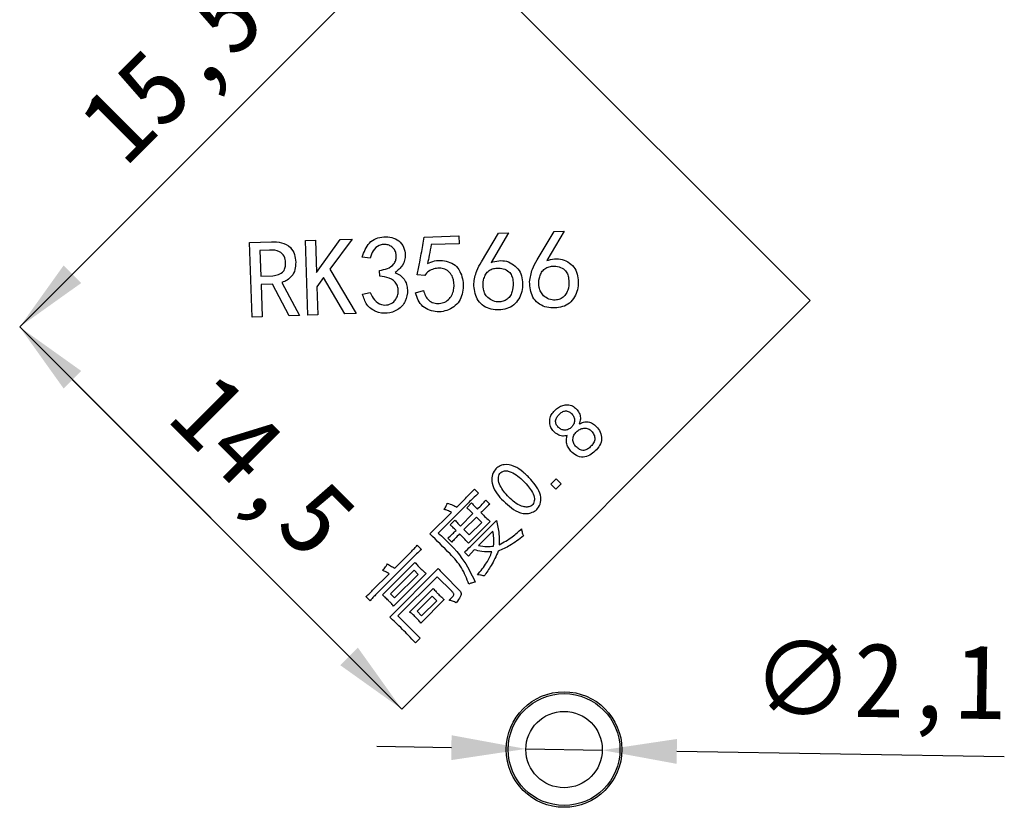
# Model space of a CAD drawing. Header units: millimetres. Extents: x 1628 to 1852, y 2209 to 2446.
# Tile 29 of 34: x 1674 to 1701, y 2395 to 2416. Entities that reach past the tile are written whole.
import ezdxf

# ---------------------------------------------------------------- set-up
doc = ezdxf.new("R2010")
doc.units = ezdxf.units.MM
doc.styles.add('黑体高度2mm', font='simhei.ttf', dxfattribs={"height": 2})
doc.dimstyles.new('红色高度2mm', dxfattribs={"dimtxt": 2, "dimasz": 2, "dimexe": 0, "dimexo": 0, "dimtad": 1, "dimdec": 1, "dimtxsty": '黑体高度2mm', "dimcen": 2.5, "dimclrd": 1, "dimclre": 1, "dimclrt": 1, "dimadec": 0, "dimazin": 0, "dimtfac": 1, "dimtdec": 1, "dimtmove": 0, "dimatfit": 3, "dimfxl": 1, "dimarcsym": 0})

# ---------------------------------------------------------------- blocks, each defined once
blk = doc.blocks.new('*D60')
at = {"color": 1, "lineweight": -2, "transparency": 16777216}
for p, q in [((1686.069, 2396.522), (1684.069, 2396.555)), ((1688.068, 2396.489), (1690.118, 2396.456)), ((1700.907, 2396.277), (1692.118, 2396.423))]:
    blk.add_line(p, q, dxfattribs=at)
at = {"color": 1, "transparency": 16777216}
for points in [[(1686.074, 2396.856), (1686.063, 2396.189), (1688.068, 2396.489)], [(1692.123, 2396.756), (1692.112, 2396.089), (1690.118, 2396.456)]]:
    blk.add_solid(points, dxfattribs=at)
at = {"layer": 'Defpoints', "color": 0, "transparency": 16777216}
for p in [(1688.068, 2396.489), (1690.118, 2396.456)]:
    blk.add_point(p, dxfattribs=at)
at = {"color": 1, "transparency": 16777216, "insert": (1697.541, 2398.082), "char_height": 2, "attachment_point": 5, "rotation": 359.0534, "style": '黑体高度2mm'}
blk.add_mtext('∅2,1', dxfattribs=at)
blk = doc.blocks.new('*D61')
at = {"color": 1, "lineweight": -2, "transparency": 16777216}
blk.add_line((1684.03, 2417.356), (1675.898, 2409.224), dxfattribs=at)
at = {"color": 1, "transparency": 16777216}
for points in [[(1683.794, 2417.591), (1684.266, 2417.12), (1685.444, 2418.77)], [(1675.662, 2409.46), (1676.134, 2408.988), (1674.484, 2407.81)]]:
    blk.add_solid(points, dxfattribs=at)
at = {"layer": 'Defpoints', "color": 0, "transparency": 16777216}
for p in [(1685.444, 2418.77), (1674.484, 2407.81), (1674.484, 2407.81)]:
    blk.add_point(p, dxfattribs=at)
at = {"color": 1, "transparency": 16777216, "insert": (1678.728, 2414.526), "char_height": 2, "attachment_point": 5, "rotation": 45, "style": '黑体高度2mm'}
blk.add_mtext('15,5', dxfattribs=at)
blk = doc.blocks.new('*D62')
at = {"color": 1, "lineweight": -2, "transparency": 16777216}
blk.add_line((1675.898, 2406.395), (1683.323, 2398.971), dxfattribs=at)
at = {"color": 1, "transparency": 16777216}
for points in [[(1676.134, 2406.631), (1675.662, 2406.16), (1674.484, 2407.81)], [(1683.559, 2399.207), (1683.087, 2398.735), (1684.737, 2397.557)]]:
    blk.add_solid(points, dxfattribs=at)
at = {"layer": 'Defpoints', "color": 0, "transparency": 16777216}
for p in [(1674.484, 2407.81), (1684.737, 2397.557), (1684.737, 2397.557)]:
    blk.add_point(p, dxfattribs=at)
at = {"color": 1, "transparency": 16777216, "insert": (1680.847, 2403.92), "char_height": 2, "attachment_point": 5, "rotation": 315, "style": '黑体高度2mm'}
blk.add_mtext('14,5', dxfattribs=at)

msp = doc.modelspace()

# ---------------------------------------------------------------- linework, layer by layer
at = {"color": 7, "linetype": 'Continuous', "lineweight": 25}
for p, q in [((1685.444, 2418.77), (1674.484, 2407.81)), ((1695.697, 2408.517), (1685.444, 2418.77)), ((1686.873, 2409.559), (1687.329, 2410.325)), ((1687.598, 2410.334), (1687.132, 2409.544)), ((1687.329, 2410.325), (1687.598, 2410.334)), ((1688.37, 2409.609), (1688.825, 2410.375)), ((1689.094, 2410.384), (1688.628, 2409.594)), ((1688.825, 2410.375), (1689.094, 2410.384)), ((1680.653, 2410.079), (1681.239, 2410.098)), ((1680.72, 2408.076), (1680.653, 2410.079)), ((1682.15, 2410.129), (1682.42, 2410.137)), ((1682.216, 2408.126), (1682.15, 2410.129)), ((1682.42, 2410.137), (1682.448, 2409.271)), ((1682.448, 2409.271), (1683.087, 2410.16)), ((1683.403, 2410.17), (1682.809, 2409.365)), ((1683.087, 2410.16), (1683.403, 2410.17)), ((1685.342, 2410.223), (1686.267, 2410.254)), ((1686.274, 2410.043), (1685.524, 2410.019)), ((1686.267, 2410.254), (1686.274, 2410.043)), ((1681.188, 2409.874), (1680.931, 2409.865)), ((1680.931, 2409.865), (1680.954, 2409.175)), ((1683.886, 2409.659), (1683.674, 2409.687)), ((1682.809, 2409.365), (1683.516, 2408.169)), ((1684.148, 2409.175), (1684.143, 2409.328)), ((1680.954, 2409.175), (1681.281, 2409.186)), ((1681.265, 2408.962), (1680.961, 2408.952)), ((1680.961, 2408.952), (1680.99, 2408.085)), ((1681.715, 2408.109), (1681.265, 2408.962)), ((1681.522, 2409.006), (1681.997, 2408.119)), ((1682.64, 2409.137), (1682.461, 2408.884)), ((1683.212, 2408.159), (1682.64, 2409.137)), ((1685.353, 2409.192), (1685.153, 2409.209)), ((1682.461, 2408.884), (1682.486, 2408.135)), ((1683.684, 2408.691), (1683.893, 2408.733)), ((1685.11, 2408.727), (1685.319, 2408.792)), ((1684.737, 2397.557), (1695.697, 2408.517)), ((1683.516, 2408.169), (1683.212, 2408.159)), ((1680.99, 2408.085), (1680.72, 2408.076)), ((1681.997, 2408.119), (1681.715, 2408.109)), ((1682.486, 2408.135), (1682.216, 2408.126)), ((1674.484, 2407.81), (1684.737, 2397.557)), ((1688.738, 2403.591), (1688.881, 2403.734)), ((1688.881, 2403.734), (1689.017, 2403.597)), ((1686.685, 2403.461), (1686.797, 2403.349)), ((1688.875, 2403.455), (1688.738, 2403.591)), ((1689.017, 2403.597), (1688.875, 2403.455)), ((1686.214, 2402.977), (1686.443, 2403.207)), ((1686.995, 2403.163), (1687.101, 2403.058)), ((1686.53, 2403.095), (1685.718, 2402.282)), ((1686.48, 2402.959), (1686.611, 2403.089)), ((1685.494, 2402.258), (1686.071, 2402.834)), ((1686.034, 2402.5), (1686.164, 2402.63)), ((1686.313, 2402.469), (1686.648, 2402.803)), ((1686.741, 2402.71), (1686.406, 2402.375)), ((1686.704, 2402.041), (1687.281, 2402.617)), ((1686.884, 2402.568), (1686.741, 2402.71)), ((1686.406, 2402.375), (1686.549, 2402.233)), ((1687.107, 2402.593), (1686.524, 2402.01)), ((1686.549, 2402.233), (1686.884, 2402.568)), ((1686.077, 2402.034), (1685.972, 2402.14)), ((1687.181, 2402.332), (1686.797, 2401.948)), ((1685.153, 2401.954), (1685.265, 2401.842)), ((1686.679, 2401.83), (1686.524, 2401.662)), ((1685.029, 2401.619), (1684.061, 2400.651)), ((1684.551, 2401.34), (1684.979, 2401.768)), ((1686.524, 2401.662), (1686.418, 2401.768)), ((1684.216, 2400.62), (1685.091, 2401.495)), ((1684.415, 2400.025), (1685.718, 2401.327)), ((1683.956, 2400.744), (1684.403, 2401.191)), ((1685.066, 2401.284), (1684.434, 2400.651)), ((1685.389, 2401.197), (1684.514, 2400.322)), ((1684.545, 2400.54), (1685.178, 2401.172)), ((1685.686, 2401.11), (1684.632, 2400.056)), ((1685.178, 2401.172), (1685.066, 2401.284)), ((1686.077, 2400.719), (1685.686, 2401.11)), ((1685.904, 2401.129), (1686.263, 2400.769)), ((1684.948, 2400.161), (1685.581, 2400.794)), ((1683.888, 2400.465), (1683.776, 2400.577)), ((1684.434, 2400.651), (1684.545, 2400.54)), ((1685.55, 2400.589), (1685.147, 2400.186)), ((1685.879, 2400.496), (1685.246, 2399.863)), ((1685.674, 2400.465), (1685.55, 2400.589)), ((1685.271, 2400.062), (1685.674, 2400.465)), ((1684.632, 2400.056), (1685.227, 2399.46)), ((1685.147, 2400.186), (1685.271, 2400.062)), ((1685.227, 2399.46), (1685.103, 2399.336))]:
    msp.add_line(p, q, dxfattribs=at)
for radius in [1.55, 1.5, 1.025]:
    msp.add_circle((1689.093, 2396.472), radius, dxfattribs=at)
for points, knots in [([(1681.239, 2410.098), (1681.33, 2410.095), (1681.512, 2410.089), (1681.75, 2409.97), (1681.872, 2409.759), (1681.884, 2409.617), (1681.89, 2409.545)], [0, 0, 0, 0, 0.280726, 0.5599, 0.779234, 1, 1, 1, 1]), ([(1683.674, 2409.687), (1683.724, 2409.824), (1683.799, 2410.029), (1684.041, 2410.199), (1684.254, 2410.235), (1684.468, 2410.223), (1684.669, 2410.132), (1684.802, 2409.955), (1684.846, 2409.72), (1684.783, 2409.45), (1684.632, 2409.33), (1684.556, 2409.271)], [0, 0, 0, 0, 0.18756, 0.281242, 0.375341, 0.469426, 0.56326, 0.656799, 0.750607, 0.874924, 1, 1, 1, 1]), ([(1684.143, 2409.328), (1684.214, 2409.34), (1684.355, 2409.363), (1684.515, 2409.466), (1684.581, 2409.597), (1684.593, 2409.705), (1684.58, 2409.813), (1684.532, 2409.913), (1684.447, 2409.982), (1684.345, 2410.023), (1684.236, 2410.028), (1684.095, 2409.995), (1683.957, 2409.863), (1683.91, 2409.727), (1683.886, 2409.659)], [0, 0, 0, 0, 0.125472, 0.249663, 0.312294, 0.37498, 0.4377, 0.500203, 0.562741, 0.625459, 0.688117, 0.75085, 0.874553, 1, 1, 1, 1]), ([(1685.153, 2409.209), (1685.176, 2409.323), (1685.214, 2409.512), (1685.262, 2409.776), (1685.302, 2410), (1685.328, 2410.149), (1685.342, 2410.223)], [0, 0, 0, 0, 0.339971, 0.55998, 0.77999, 1, 1, 1, 1]), ([(1685.524, 2410.019), (1685.509, 2409.923), (1685.483, 2409.752), (1685.442, 2409.585), (1685.424, 2409.511)], [0, 0, 0, 0, 0.560037, 1, 1, 1, 1]), ([(1681.621, 2409.536), (1681.614, 2409.595), (1681.599, 2409.713), (1681.437, 2409.87), (1681.283, 2409.873), (1681.188, 2409.874)], [0, 0, 0, 0, 0.280802, 0.559601, 1, 1, 1, 1]), ([(1681.281, 2409.186), (1681.333, 2409.192), (1681.436, 2409.205), (1681.564, 2409.287), (1681.619, 2409.414), (1681.62, 2409.495), (1681.621, 2409.536)], [0, 0, 0, 0, 0.280429, 0.559712, 0.779196, 1, 1, 1, 1]), ([(1681.89, 2409.545), (1681.889, 2409.478), (1681.886, 2409.345), (1681.797, 2409.177), (1681.669, 2409.061), (1681.571, 2409.024), (1681.522, 2409.006)], [0, 0, 0, 0, 0.280365, 0.559188, 0.779695, 1, 1, 1, 1]), ([(1685.424, 2409.511), (1685.488, 2409.54), (1685.616, 2409.597), (1685.83, 2409.603), (1686.033, 2409.552), (1686.22, 2409.445), (1686.323, 2409.256), (1686.408, 2408.991), (1686.381, 2408.702), (1686.259, 2408.448), (1686.093, 2408.313), (1685.899, 2408.228), (1685.688, 2408.208), (1685.481, 2408.247), (1685.294, 2408.351), (1685.168, 2408.525), (1685.129, 2408.659), (1685.11, 2408.727)], [0, 0, 0, 0, 0.062646, 0.125169, 0.187784, 0.250163, 0.312685, 0.375284, 0.499734, 0.562191, 0.624698, 0.687276, 0.749901, 0.812378, 0.874918, 0.937324, 1, 1, 1, 1]), ([(1687.132, 2409.544), (1687.2, 2409.561), (1687.337, 2409.596), (1687.554, 2409.587), (1687.743, 2409.485), (1687.899, 2409.335), (1687.969, 2409.13), (1687.986, 2408.918), (1687.952, 2408.706), (1687.856, 2408.516), (1687.708, 2408.357), (1687.439, 2408.258), (1687.144, 2408.262), (1686.889, 2408.39), (1686.702, 2408.613), (1686.683, 2408.828), (1686.67, 2408.972)], [0, 0, 0, 0, 0.06277, 0.125338, 0.187913, 0.250326, 0.312963, 0.375669, 0.438389, 0.500991, 0.563571, 0.626085, 0.750517, 0.813055, 0.875485, 1, 1, 1, 1]), ([(1686.67, 2408.972), (1686.688, 2409.089), (1686.721, 2409.297), (1686.827, 2409.479), (1686.873, 2409.559)], [0, 0, 0, 0, 0.558256, 1, 1, 1, 1]), ([(1688.628, 2409.594), (1688.696, 2409.611), (1688.833, 2409.646), (1689.05, 2409.637), (1689.24, 2409.534), (1689.396, 2409.385), (1689.465, 2409.179), (1689.482, 2408.968), (1689.448, 2408.756), (1689.352, 2408.566), (1689.204, 2408.407), (1688.935, 2408.308), (1688.641, 2408.312), (1688.385, 2408.44), (1688.198, 2408.662), (1688.179, 2408.878), (1688.166, 2409.022)], [0, 0, 0, 0, 0.06277, 0.125338, 0.187913, 0.250326, 0.312963, 0.375669, 0.438389, 0.500991, 0.563571, 0.626085, 0.750517, 0.813055, 0.875485, 1, 1, 1, 1]), ([(1688.166, 2409.022), (1688.185, 2409.138), (1688.217, 2409.347), (1688.323, 2409.529), (1688.37, 2409.609)], [0, 0, 0, 0, 0.5582564, 1, 1, 1, 1]), ([(1684.556, 2409.271), (1684.602, 2409.249), (1684.695, 2409.205), (1684.806, 2409.095), (1684.875, 2408.956), (1684.899, 2408.753), (1684.86, 2408.492), (1684.644, 2408.256), (1684.345, 2408.155), (1684.035, 2408.202), (1683.776, 2408.394), (1683.714, 2408.592), (1683.684, 2408.691)], [0, 0, 0, 0, 0.062886, 0.125752, 0.188442, 0.251294, 0.376171, 0.50075, 0.625379, 0.750273, 0.87489, 1, 1, 1, 1]), ([(1685.319, 2408.792), (1685.353, 2408.693), (1685.404, 2408.543), (1685.592, 2408.441), (1685.745, 2408.438), (1685.898, 2408.468), (1686.021, 2408.565), (1686.106, 2408.694), (1686.152, 2408.893), (1686.138, 2409.105), (1686.027, 2409.279), (1685.899, 2409.368), (1685.745, 2409.394), (1685.594, 2409.372), (1685.449, 2409.312), (1685.385, 2409.232), (1685.353, 2409.192)], [0, 0, 0, 0, 0.124509, 0.186632, 0.249397, 0.31194, 0.374564, 0.437165, 0.499902, 0.624456, 0.687058, 0.749531, 0.81212, 0.874856, 0.937399, 1, 1, 1, 1]), ([(1687.046, 2408.598), (1687.092, 2408.563), (1687.185, 2408.495), (1687.347, 2408.475), (1687.489, 2408.502), (1687.598, 2408.576), (1687.675, 2408.681), (1687.728, 2408.846), (1687.732, 2409.021), (1687.693, 2409.189), (1687.61, 2409.31), (1687.463, 2409.38), (1687.306, 2409.397), (1687.164, 2409.373), (1687.048, 2409.308), (1686.974, 2409.2), (1686.915, 2409.039), (1686.91, 2408.862), (1686.963, 2408.696), (1687.018, 2408.631), (1687.046, 2408.598)], [0, 0, 0, 0, 0.062308, 0.12482, 0.171692, 0.218545, 0.265464, 0.31245, 0.406284, 0.453253, 0.500036, 0.562412, 0.624896, 0.67187, 0.718683, 0.765522, 0.812599, 0.906114, 0.953073, 1, 1, 1, 1]), ([(1688.542, 2408.647), (1688.589, 2408.613), (1688.682, 2408.545), (1688.843, 2408.525), (1688.985, 2408.552), (1689.094, 2408.626), (1689.172, 2408.731), (1689.224, 2408.896), (1689.228, 2409.07), (1689.189, 2409.238), (1689.106, 2409.36), (1688.959, 2409.43), (1688.802, 2409.447), (1688.66, 2409.423), (1688.545, 2409.358), (1688.47, 2409.25), (1688.411, 2409.089), (1688.406, 2408.912), (1688.459, 2408.746), (1688.515, 2408.68), (1688.542, 2408.647)], [0, 0, 0, 0, 0.062308, 0.12482, 0.171692, 0.218545, 0.265464, 0.31245, 0.406284, 0.453253, 0.500036, 0.562412, 0.624896, 0.67187, 0.718683, 0.765522, 0.812599, 0.906114, 0.953073, 1, 1, 1, 1]), ([(1683.893, 2408.733), (1683.925, 2408.663), (1683.988, 2408.522), (1684.174, 2408.396), (1684.371, 2408.394), (1684.519, 2408.466), (1684.604, 2408.585), (1684.646, 2408.709), (1684.644, 2408.84), (1684.596, 2409.008), (1684.403, 2409.143), (1684.233, 2409.164), (1684.148, 2409.175)], [0, 0, 0, 0, 0.125462, 0.249622, 0.343539, 0.43703, 0.507695, 0.578347, 0.649069, 0.71967, 0.858422, 1, 1, 1, 1]), ([(1689.179, 2404.9), (1689.135, 2404.89), (1689.047, 2404.871), (1688.918, 2404.92), (1688.814, 2405.001), (1688.732, 2405.109), (1688.704, 2405.24), (1688.708, 2405.375), (1688.772, 2405.494), (1688.862, 2405.592), (1688.965, 2405.676), (1689.091, 2405.721), (1689.226, 2405.731), (1689.353, 2405.68), (1689.448, 2405.587), (1689.52, 2405.473), (1689.539, 2405.338), (1689.514, 2405.253), (1689.501, 2405.21)], [0, 0, 0, 0, 0.062561, 0.124791, 0.187406, 0.24988, 0.312396, 0.374905, 0.437357, 0.500032, 0.562686, 0.625206, 0.687581, 0.750023, 0.812473, 0.875051, 0.937409, 1, 1, 1, 1]), ([(1688.937, 2405.117), (1688.963, 2405.097), (1689.015, 2405.056), (1689.115, 2405.034), (1689.214, 2405.057), (1689.292, 2405.12), (1689.355, 2405.197), (1689.383, 2405.295), (1689.363, 2405.395), (1689.307, 2405.478), (1689.231, 2405.543), (1689.13, 2405.566), (1689.034, 2405.531), (1688.958, 2405.467), (1688.895, 2405.391), (1688.855, 2405.297), (1688.875, 2405.194), (1688.916, 2405.143), (1688.937, 2405.117)], [0, 0, 0, 0, 0.062549, 0.125191, 0.187432, 0.250069, 0.312726, 0.375077, 0.4376, 0.500161, 0.562755, 0.62487, 0.687273, 0.749963, 0.812721, 0.875105, 0.937473, 1, 1, 1, 1]), ([(1689.501, 2405.21), (1689.539, 2405.228), (1689.614, 2405.265), (1689.742, 2405.273), (1689.861, 2405.225), (1689.972, 2405.131), (1690.073, 2404.996), (1690.117, 2404.807), (1690.058, 2404.622), (1689.932, 2404.481), (1689.788, 2404.361), (1689.605, 2404.298), (1689.414, 2404.349), (1689.324, 2404.435), (1689.278, 2404.478)], [0, 0, 0, 0, 0.062722, 0.125123, 0.18771, 0.250442, 0.34421, 0.43805, 0.531296, 0.625352, 0.719408, 0.812893, 0.905926, 1, 1, 1, 1]), ([(1689.399, 2404.611), (1689.426, 2404.585), (1689.481, 2404.533), (1689.591, 2404.485), (1689.707, 2404.516), (1689.797, 2404.587), (1689.871, 2404.674), (1689.926, 2404.778), (1689.912, 2404.897), (1689.854, 2404.996), (1689.77, 2405.078), (1689.654, 2405.103), (1689.541, 2405.08), (1689.44, 2405.022), (1689.365, 2404.933), (1689.326, 2404.824), (1689.331, 2404.705), (1689.376, 2404.643), (1689.399, 2404.611)], [0, 0, 0, 0, 0.062722, 0.125131, 0.18716, 0.249892, 0.312691, 0.375166, 0.437292, 0.499969, 0.562523, 0.624712, 0.687352, 0.74994, 0.812625, 0.87518, 0.937595, 1, 1, 1, 1]), ([(1689.278, 2404.478), (1689.251, 2404.511), (1689.197, 2404.577), (1689.141, 2404.724), (1689.164, 2404.833), (1689.179, 2404.9)], [0, 0, 0, 0, 0.280882, 0.5617095, 1, 1, 1, 1]), ([(1687.414, 2403.191), (1687.358, 2403.254), (1687.247, 2403.38), (1687.155, 2403.596), (1687.146, 2403.811), (1687.224, 2403.971), (1687.342, 2404.08), (1687.526, 2404.135), (1687.768, 2404.085), (1687.999, 2403.919), (1688.195, 2403.728), (1688.361, 2403.526), (1688.47, 2403.318), (1688.478, 2403.103), (1688.403, 2402.94), (1688.274, 2402.844), (1688.137, 2402.804), (1687.993, 2402.798), (1687.723, 2402.893), (1687.551, 2403.059), (1687.414, 2403.191)], [0, 0, 0, 0, 0.062761, 0.125223, 0.172124, 0.21879, 0.253954, 0.289072, 0.359048, 0.42951, 0.500164, 0.562941, 0.625502, 0.672242, 0.718932, 0.754052, 0.789304, 0.824518, 0.859787, 1, 1, 1, 1]), ([(1687.507, 2403.359), (1687.6, 2403.256), (1687.74, 2403.102), (1687.96, 2402.99), (1688.098, 2402.972), (1688.19, 2402.994), (1688.255, 2403.045), (1688.287, 2403.107), (1688.3, 2403.176), (1688.29, 2403.283), (1688.224, 2403.417), (1688.065, 2403.622), (1687.87, 2403.812), (1687.657, 2403.931), (1687.521, 2403.961), (1687.428, 2403.935), (1687.367, 2403.88), (1687.325, 2403.797), (1687.329, 2403.597), (1687.432, 2403.459), (1687.507, 2403.359)], [0, 0, 0, 0, 0.14071, 0.211053, 0.246252, 0.281332, 0.304753, 0.328199, 0.351685, 0.375184, 0.437676, 0.500397, 0.641568, 0.711918, 0.747103, 0.781996, 0.805448, 0.828899, 0.875589, 1, 1, 1, 1]), ([(1686.443, 2403.207), (1686.489, 2403.254), (1686.57, 2403.338), (1686.65, 2403.423), (1686.685, 2403.461)], [0, 0, 0, 0, 0.559992, 1, 1, 1, 1]), ([(1686.797, 2403.349), (1686.746, 2403.302), (1686.657, 2403.219), (1686.569, 2403.133), (1686.53, 2403.095)], [0, 0, 0, 0, 0.560006, 1, 1, 1, 1]), ([(1686.766, 2402.921), (1686.81, 2402.966), (1686.888, 2403.045), (1686.962, 2403.127), (1686.995, 2403.163)], [0, 0, 0, 0, 0.560008, 1, 1, 1, 1]), ([(1685.879, 2402.915), (1685.896, 2402.946), (1685.925, 2403), (1685.949, 2403.057), (1685.959, 2403.083)], [0, 0, 0, 0, 0.559982, 1, 1, 1, 1]), ([(1686.071, 2402.834), (1686.036, 2402.852), (1685.974, 2402.884), (1685.908, 2402.906), (1685.879, 2402.915)], [0, 0, 0, 0, 0.560056, 1, 1, 1, 1]), ([(1685.959, 2403.083), (1686.008, 2403.066), (1686.095, 2403.036), (1686.177, 2402.995), (1686.214, 2402.977)], [0, 0, 0, 0, 0.559893, 1, 1, 1, 1]), ([(1686.648, 2402.803), (1686.618, 2402.833), (1686.564, 2402.887), (1686.506, 2402.937), (1686.48, 2402.959)], [0, 0, 0, 0, 0.5600265, 1, 1, 1, 1]), ([(1686.611, 2403.089), (1686.639, 2403.057), (1686.689, 2402.999), (1686.742, 2402.945), (1686.766, 2402.921)], [0, 0, 0, 0, 0.559981, 1, 1, 1, 1]), ([(1687.101, 2403.058), (1687.055, 2403.016), (1686.972, 2402.941), (1686.894, 2402.863), (1686.859, 2402.828)], [0, 0, 0, 0, 0.559983, 1, 1, 1, 1]), ([(1686.164, 2402.63), (1686.191, 2402.599), (1686.239, 2402.543), (1686.29, 2402.491), (1686.313, 2402.469)], [0, 0, 0, 0, 0.559928, 1, 1, 1, 1]), ([(1686.859, 2402.828), (1686.904, 2402.783), (1686.985, 2402.702), (1687.07, 2402.626), (1687.107, 2402.593)], [0, 0, 0, 0, 0.560025, 1, 1, 1, 1]), ([(1687.281, 2402.617), (1687.308, 2402.497), (1687.356, 2402.283), (1687.351, 2402.063), (1687.349, 2401.966)], [0, 0, 0, 0, 0.559993, 1, 1, 1, 1]), ([(1685.972, 2402.14), (1686.014, 2402.179), (1686.089, 2402.248), (1686.163, 2402.319), (1686.195, 2402.351)], [0, 0, 0, 0, 0.560009, 1, 1, 1, 1]), ([(1686.195, 2402.351), (1686.166, 2402.38), (1686.114, 2402.431), (1686.058, 2402.479), (1686.034, 2402.5)], [0, 0, 0, 0, 0.560038, 1, 1, 1, 1]), ([(1687.349, 2401.966), (1687.471, 2402.032), (1687.689, 2402.15), (1687.871, 2402.32), (1687.95, 2402.394)], [0, 0, 0, 0, 0.559389, 1, 1, 1, 1]), ([(1687.95, 2402.394), (1687.956, 2402.357), (1687.965, 2402.29), (1687.994, 2402.229), (1688.006, 2402.202)], [0, 0, 0, 0, 0.559285, 1, 1, 1, 1]), ([(1686.536, 2400.905), (1686.48, 2401.058), (1686.368, 2401.364), (1685.97, 2401.791), (1685.675, 2402.081), (1685.494, 2402.258)], [0, 0, 0, 0, 0.279197, 0.559389, 1, 1, 1, 1]), ([(1685.718, 2402.282), (1685.946, 2402.068), (1686.354, 2401.686), (1686.601, 2401.187), (1686.71, 2400.967)], [0, 0, 0, 0, 0.5611749, 1, 1, 1, 1]), ([(1686.288, 2402.258), (1686.248, 2402.216), (1686.177, 2402.143), (1686.108, 2402.068), (1686.077, 2402.034)], [0, 0, 0, 0, 0.55999, 1, 1, 1, 1]), ([(1686.524, 2402.01), (1686.481, 2402.057), (1686.404, 2402.141), (1686.324, 2402.222), (1686.288, 2402.258)], [0, 0, 0, 0, 0.559986, 1, 1, 1, 1]), ([(1687.2, 2401.929), (1687.205, 2402.005), (1687.214, 2402.14), (1687.191, 2402.273), (1687.181, 2402.332)], [0, 0, 0, 0, 0.559548, 1, 1, 1, 1]), ([(1688.006, 2402.202), (1687.887, 2402.112), (1687.673, 2401.953), (1687.431, 2401.841), (1687.324, 2401.792)], [0, 0, 0, 0, 0.560255, 1, 1, 1, 1]), ([(1684.979, 2401.768), (1685.013, 2401.802), (1685.072, 2401.862), (1685.128, 2401.926), (1685.153, 2401.954)], [0, 0, 0, 0, 0.559983, 1, 1, 1, 1]), ([(1685.265, 2401.842), (1685.22, 2401.801), (1685.14, 2401.729), (1685.063, 2401.652), (1685.029, 2401.619)], [0, 0, 0, 0, 0.559984, 1, 1, 1, 1]), ([(1686.418, 2401.768), (1686.472, 2401.818), (1686.568, 2401.908), (1686.662, 2402), (1686.704, 2402.041)], [0, 0, 0, 0, 0.560004, 1, 1, 1, 1]), ([(1687.157, 2401.774), (1687.066, 2401.774), (1686.905, 2401.774), (1686.748, 2401.813), (1686.679, 2401.83)], [0, 0, 0, 0, 0.559488, 1, 1, 1, 1]), ([(1686.797, 2401.948), (1686.872, 2401.935), (1687.006, 2401.913), (1687.141, 2401.924), (1687.2, 2401.929)], [0, 0, 0, 0, 0.559949, 1, 1, 1, 1]), ([(1686.766, 2401.16), (1686.855, 2401.264), (1687.014, 2401.451), (1687.113, 2401.675), (1687.157, 2401.774)], [0, 0, 0, 0, 0.559875, 1, 1, 1, 1]), ([(1687.324, 2401.792), (1687.266, 2401.661), (1687.162, 2401.427), (1687.012, 2401.22), (1686.946, 2401.129)], [0, 0, 0, 0, 0.559865, 1, 1, 1, 1]), ([(1684.229, 2401.278), (1684.254, 2401.309), (1684.298, 2401.364), (1684.336, 2401.425), (1684.353, 2401.451)], [0, 0, 0, 0, 0.559906, 1, 1, 1, 1]), ([(1684.353, 2401.451), (1684.389, 2401.429), (1684.454, 2401.389), (1684.522, 2401.355), (1684.551, 2401.34)], [0, 0, 0, 0, 0.559935, 1, 1, 1, 1]), ([(1685.091, 2401.495), (1685.118, 2401.464), (1685.166, 2401.409), (1685.217, 2401.356), (1685.24, 2401.333)], [0, 0, 0, 0, 0.559983, 1, 1, 1, 1]), ([(1685.24, 2401.333), (1685.267, 2401.307), (1685.315, 2401.26), (1685.366, 2401.216), (1685.389, 2401.197)], [0, 0, 0, 0, 0.559973, 1, 1, 1, 1]), ([(1685.718, 2401.327), (1685.751, 2401.289), (1685.812, 2401.222), (1685.876, 2401.157), (1685.904, 2401.129)], [0, 0, 0, 0, 0.559985, 1, 1, 1, 1]), ([(1684.403, 2401.191), (1684.371, 2401.209), (1684.315, 2401.241), (1684.255, 2401.267), (1684.229, 2401.278)], [0, 0, 0, 0, 0.559988, 1, 1, 1, 1]), ([(1686.946, 2401.129), (1686.913, 2401.139), (1686.854, 2401.159), (1686.793, 2401.159), (1686.766, 2401.16)], [0, 0, 0, 0, 0.559336, 1, 1, 1, 1]), ([(1685.581, 2400.794), (1685.607, 2400.764), (1685.653, 2400.711), (1685.702, 2400.661), (1685.724, 2400.639)], [0, 0, 0, 0, 0.5599776, 1, 1, 1, 1]), ([(1686.263, 2400.769), (1686.288, 2400.743), (1686.325, 2400.705), (1686.333, 2400.633), (1686.296, 2400.534), (1686.244, 2400.465), (1686.201, 2400.409)], [0, 0, 0, 0, 0.248436, 0.373267, 0.498434, 1, 1, 1, 1]), ([(1686.71, 2400.967), (1686.676, 2400.959), (1686.616, 2400.945), (1686.561, 2400.918), (1686.536, 2400.905)], [0, 0, 0, 0, 0.5598796, 1, 1, 1, 1]), ([(1683.776, 2400.577), (1683.81, 2400.607), (1683.872, 2400.661), (1683.93, 2400.719), (1683.956, 2400.744)], [0, 0, 0, 0, 0.559985, 1, 1, 1, 1]), ([(1684.061, 2400.651), (1684.028, 2400.617), (1683.968, 2400.557), (1683.912, 2400.493), (1683.888, 2400.465)], [0, 0, 0, 0, 0.560008, 1, 1, 1, 1]), ([(1684.378, 2400.471), (1684.349, 2400.5), (1684.296, 2400.551), (1684.241, 2400.599), (1684.216, 2400.62)], [0, 0, 0, 0, 0.560013, 1, 1, 1, 1]), ([(1685.724, 2400.639), (1685.752, 2400.611), (1685.802, 2400.562), (1685.855, 2400.516), (1685.879, 2400.496)], [0, 0, 0, 0, 0.559976, 1, 1, 1, 1]), ([(1686.009, 2400.477), (1686.046, 2400.512), (1686.092, 2400.556), (1686.135, 2400.616), (1686.134, 2400.643), (1686.121, 2400.679), (1686.097, 2400.702), (1686.077, 2400.719)], [0, 0, 0, 0, 0.501495, 0.625537, 0.688092, 0.750769, 1, 1, 1, 1]), ([(1684.514, 2400.322), (1684.49, 2400.351), (1684.446, 2400.402), (1684.399, 2400.45), (1684.378, 2400.471)], [0, 0, 0, 0, 0.559953, 1, 1, 1, 1]), ([(1686.201, 2400.409), (1686.167, 2400.426), (1686.105, 2400.455), (1686.038, 2400.471), (1686.009, 2400.477)], [0, 0, 0, 0, 0.559978, 1, 1, 1, 1]), ([(1684.756, 2399.696), (1684.694, 2399.759), (1684.582, 2399.871), (1684.466, 2399.978), (1684.415, 2400.025)], [0, 0, 0, 0, 0.560043, 1, 1, 1, 1]), ([(1685.11, 2400.025), (1685.081, 2400.052), (1685.031, 2400.101), (1684.973, 2400.143), (1684.948, 2400.161)], [0, 0, 0, 0, 0.559997, 1, 1, 1, 1]), ([(1685.246, 2399.863), (1685.222, 2399.895), (1685.18, 2399.952), (1685.131, 2400.002), (1685.11, 2400.025)], [0, 0, 0, 0, 0.5598958, 1, 1, 1, 1]), ([(1685.103, 2399.336), (1685.04, 2399.404), (1684.926, 2399.526), (1684.808, 2399.644), (1684.756, 2399.696)], [0, 0, 0, 0, 0.559974, 1, 1, 1, 1])]:
    msp.add_open_spline(points, degree=3, knots=knots, dxfattribs=at)

# ---------------------------------------------------------------- dimensions: what is measured, and where the dimension line sits
at = {"color": 3}
for p1, p2, picture, middle in [((1685.444, 2418.77), (1674.484, 2407.81), '*D61', (1678.728, 2414.526)), ((1674.484, 2407.81), (1684.737, 2397.557), '*D62', (1680.847, 2403.92))]:
    dim = msp.add_aligned_dim(p1=p1, p2=p2, distance=0, dimstyle='红色高度2mm', dxfattribs=at)
    dim.commit()
    dim.dimension.update_dxf_attribs({"geometry": picture, "text_midpoint": middle})
dim = msp.add_diameter_dim_2p(p1=(1688.068, 2396.489), p2=(1690.118, 2396.456), dimstyle='红色高度2mm', dxfattribs=at)
dim.commit()
dim.dimension.update_dxf_attribs({"geometry": '*D60', "text_midpoint": (1697.541, 2398.082)})

doc.saveas('drawing.dxf')
